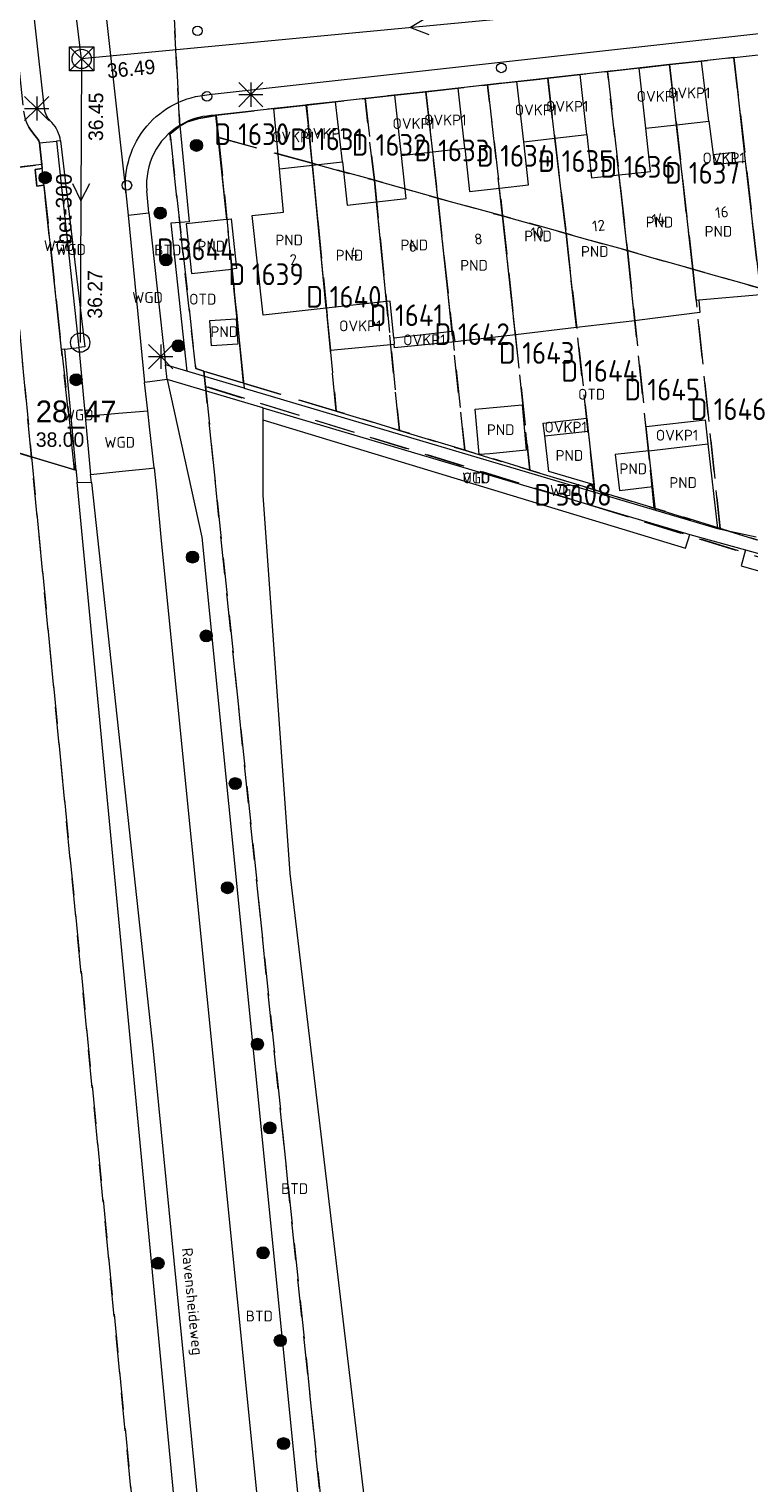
# Model space of a CAD drawing. Header units: metres. Extents: x 207644 to 210135, y 370459 to 373417.
# Tile 51 of 256: x 208511 to 208570, y 371292 to 371413. Entities that reach past the tile are written whole.
import ezdxf
from ezdxf.enums import TextEntityAlignment as Align

# ---------------------------------------------------------------- set-up
doc = ezdxf.new("R2010")
doc.units = ezdxf.units.M
doc.linetypes.add('HIDDEN2', pattern=[4.7625, 3.175, -1.5875])
for name, color, linetype in [('BTD', 7, 'Continuous'), ('combi_kolk', 7, 'Continuous'), ('CON_BxH300x300mm', 7, 'Continuous'), ('DMM_BxH300x300mm', 7, 'Continuous'), ('GB', 1, 'Continuous'), ('GB07', 1, 'Continuous'), ('GB11', 1, 'Continuous'), ('INV_BxH300x300mm', 7, 'Continuous'), ('KAD_Niet_vastgesteld_Perceel', 30, 'Continuous'), ('KAD_perceelnummer', 212, 'Continuous'), ('KAD_sectie', 212, 'Continuous'), ('KAD_Vastgesteld_Perceel', 212, 'Continuous'), ('NAR', 7, 'Continuous'), ('NLV_inspectieput', 7, 'Continuous'), ('NNR_inspectieput', 7, 'Continuous'), ('NOD_inspectieput', 7, 'Continuous'), ('ORL', 7, 'Continuous'), ('OTD', 7, 'Continuous'), ('OVKP1', 7, 'Continuous'), ('PIJL', 7, 'Continuous'), ('PND', 7, 'Continuous'), ('VGO', 7, 'Continuous'), ('WGD', 7, 'Continuous')]:
    doc.layers.add(name, color=color, linetype=linetype)
for name, color, linetype, lineweight in [('GMV', 7, 'Continuous', 25), ('GP1', 7, 'Continuous', 30), ('Q21_lantaarnpaal', 1, 'Continuous', 0), ('Q26_boom', 72, 'Continuous', 0), ('Q28_rioolput', 153, 'Continuous', 0)]:
    doc.layers.add(name, color=color, linetype=linetype, lineweight=lineweight)
doc.styles.add('ISO', font='isocpeur.ttf', dxfattribs={"height": 1})
doc.styles.add('ISOCP', font='ISOCP.shx', dxfattribs={"height": 1.8})

# ---------------------------------------------------------------- blocks, each defined once
blk = doc.blocks.new('ACMAP_ANN_TEMPLATE_Vastgesteld_Perceelnummer')
at = {"layer": 'KAD_perceelnummer', "style": 'ISOCP'}
blk.add_attdef('Perceelnummer', text='', height=1.8, dxfattribs=at).set_placement((0, 0), align=Align.MIDDLE)
at = {"layer": 'KAD_sectie', "style": 'ISOCP'}
blk.add_attdef('sectie', text='', height=1.8, dxfattribs=at).set_placement((-2.7, 0), align=Align.MIDDLE_RIGHT)
blk = doc.blocks.new('Q26')
blk.add_hatch(color=256).paths.add_polyline_path([(-0.45, -0.01, 1), (0.55, -0.01, 1)])
blk.add_circle((0.05, -0.01), 0.5)
blk = doc.blocks.new('Q21')
for p, q in [((-1, 1), (0, 0)), ((-1, 0), (0, 0)), ((-1, -1), (0, 0)), ((0, 1), (0, 0)), ((0, 0), (1, 1)), ((0, 0), (1, 0)), ((0, 0), (0, -1)), ((0, 0), (1, -1))]:
    blk.add_line(p, q)
blk = doc.blocks.new('Q28')
at = {"linetype": 'Continuous'}
for p, q in [((-1, -1), (1, 1)), ((-1, 1), (1, -1))]:
    blk.add_line(p, q, dxfattribs=at)
blk.add_lwpolyline([(1, 1), (1, -1), (-1, -1), (-1, 1)], close=True)

msp = doc.modelspace()

# ---------------------------------------------------------------- linework, layer by layer
at = {"layer": 'combi_kolk', "color": 253, "lineweight": 13}
for centre in [(208524.73, 371412.86), (208549.93, 371409.79), (208525.51, 371407.42), (208518.87, 371400.05)]:
    msp.add_circle(centre, 0.4, dxfattribs=at)
at = {"layer": 'CON_BxH300x300mm', "color": 253, "linetype": 'Continuous', "lineweight": 13}
for points in [[(208515.12, 371410.53), (208511.58, 371439.62)], [(208569.69, 371415.73), (208515.12, 371410.53)], [(208515.12, 371410.53), (208515, 371387)]]:
    msp.add_lwpolyline(points, dxfattribs=at)
at = {"layer": 'GB', "color": 253, "linetype": 'Continuous', "lineweight": 13}
for points in [[(208561.924, 371404.793), (208564.458, 371405.07)], [(208564.458, 371405.07), (208567.149, 371405.365)], [(208567.149, 371405.365), (208567.494, 371402.603)], [(208551.794, 371403.668), (208554.373, 371403.958)], [(208554.373, 371403.958), (208557.013, 371404.255)], [(208557.013, 371404.255), (208557.406, 371400.667)], [(208562.316, 371401.204), (208561.924, 371404.793)], [(208541.649, 371402.533), (208544.238, 371402.828)], [(208542.048, 371398.955), (208541.649, 371402.533)], [(208544.238, 371402.828), (208546.894, 371403.131)], [(208546.894, 371403.131), (208547.288, 371399.543)], [(208552.198, 371400.081), (208551.794, 371403.668)], [(208567.494, 371402.603), (208567.598, 371401.773)], [(208531.531, 371401.412), (208534.271, 371401.713)], [(208531.86, 371397.824), (208531.531, 371401.412)], [(208534.271, 371401.713), (208536.748, 371401.986)], [(208536.748, 371401.986), (208537.147, 371398.409)], [(208567.598, 371401.773), (208569.331, 371401.963)], [(208569.331, 371401.963), (208570.201, 371402.059)], [(208571.095, 371394.162), (208570.201, 371402.059)], [(208549.778, 371399.816), (208552.198, 371400.081)], [(208557.406, 371400.667), (208559.698, 371400.918)], [(208559.698, 371400.918), (208562.316, 371401.204)], [(208539.579, 371398.68), (208542.048, 371398.955)], [(208547.288, 371399.543), (208549.778, 371399.816)], [(208529.258, 371397.534), (208531.86, 371397.824)], [(208537.147, 371398.409), (208539.579, 371398.68)], [(208527.143, 371397.218), (208523.785, 371396.86)], [(208527.143, 371397.218), (208527.514, 371397.258)], [(208530.176, 371389.285), (208529.258, 371397.534)], [(208524.224, 371392.744), (208527.575, 371393.102)], [(208527.953, 371393.142), (208527.575, 371393.102)], [(208540.721, 371390.444), (208540.407, 371390.409)], [(208535.415, 371389.861), (208530.176, 371389.285)], [(208540.407, 371390.409), (208535.415, 371389.861)], [(208553.534, 371379.26), (208557.132, 371379.661)], [(208557.132, 371379.661), (208557.63, 371375.2)], [(208553.862, 371376.318), (208553.534, 371379.26)], [(208562.175, 371378.042), (208567.068, 371378.598)], [(208567.068, 371378.598), (208567.856, 371371.585)], [(208562.175, 371378.042), (208559.389, 371377.725)], [(208559.389, 371377.725), (208559.727, 371374.752)], [(208562.505, 371375.059), (208562.175, 371378.042)], [(208557.63, 371375.2), (208553.862, 371376.318)], [(208559.727, 371374.752), (208562.505, 371375.059)], [(208562.72, 371373.109), (208562.505, 371375.059)]]:
    msp.add_lwpolyline(points, dxfattribs=at)
at = {"layer": 'GB07', "color": 253, "linetype": 'Continuous', "lineweight": 13}
for points in [[(208566.112, 371390.506), (208564.458, 371405.07)], [(208555.304, 371396.053), (208554.373, 371403.958)], [(208544.669, 371398.99), (208544.238, 371402.828)], [(208535.415, 371389.861), (208534.271, 371401.713)], [(208560.395, 371394.629), (208559.698, 371400.918)], [(208545.85, 371387.912), (208544.669, 371398.99)], [(208550.042, 371397.507), (208549.778, 371399.816)], [(208540.407, 371390.409), (208539.579, 371398.68)], [(208551.101, 371387.654), (208550.042, 371397.507)], [(208556.174, 371388.252), (208555.304, 371396.053)], [(208561.001, 371388.821), (208560.395, 371394.629)], [(208566.323, 371390.524), (208566.112, 371390.506)]]:
    msp.add_lwpolyline(points, dxfattribs=at)
at = {"layer": 'GB11', "color": 253, "linetype": 'Continuous', "lineweight": 13}
for points in [[(208523.785, 371396.86), (208524.224, 371392.744)], [(208527.514, 371397.258), (208527.953, 371393.142)], [(208541.009, 371387.36), (208540.721, 371390.444)], [(208571.434, 371390.954), (208566.323, 371390.524)], [(208566.323, 371390.524), (208566.407, 371389.488)], [(208566.407, 371389.488), (208561.384, 371388.866)], [(208525.744, 371388.828), (208527.925, 371388.98), (208528.072, 371386.877), (208525.89, 371386.725), (208525.744, 371388.828)], [(208556.174, 371388.252), (208551.101, 371387.654)], [(208561.001, 371388.821), (208556.174, 371388.252)], [(208561.384, 371388.866), (208561.001, 371388.821)], [(208545.85, 371387.912), (208541.009, 371387.36)], [(208545.958, 371387.924), (208545.85, 371387.912)], [(208546.091, 371387.064), (208545.958, 371387.924)], [(208551.101, 371387.654), (208546.091, 371387.064)], [(208547.751, 371381.49), (208551.66, 371381.849)], [(208548.065, 371378.069), (208547.751, 371381.49)], [(208551.66, 371381.849), (208552.007, 371378.071)], [(208548.098, 371377.712), (208548.065, 371378.069)], [(208548.977, 371377.793), (208548.098, 371377.712)], [(208552.007, 371378.071), (208548.977, 371377.793)], [(208562.72, 371373.109), (208567.856, 371371.585)]]:
    msp.add_lwpolyline(points, dxfattribs=at)
at = {"layer": 'GMV', "color": 253, "linetype": 'Continuous', "lineweight": 13}
for points in [[(208512.051, 371406.402), (208505.664, 371463.415)], [(208516.428, 371420.512), (208518.785, 371399.424)], [(208525.687, 371407.571), (208572.045, 371412.725)], [(208569.235, 371410.651), (208572.238, 371410.985)], [(208569.235, 371410.651), (208526.234, 371405.871)], [(208570.201, 371402.059), (208569.235, 371410.651)], [(208512.64, 371405.256), (208512.538, 371405.363)], [(208523.26, 371405.019), (208524.031, 371397.031)], [(208526.234, 371405.871), (208525.844, 371405.828)], [(208526.234, 371405.871), (208527.143, 371397.218)], [(208510.905, 371404.616), (208510.737, 371404.861)], [(208511.267, 371404.145), (208510.905, 371404.616)], [(208511.437, 371403.958), (208511.267, 371404.145)], [(208511.485, 371403.888), (208511.437, 371403.958)], [(208511.565, 371403.729), (208511.485, 371403.888)], [(208511.618, 371403.56), (208511.565, 371403.729)], [(208511.618, 371403.56), (208513.038, 371403.702)], [(208513.371, 371403.738), (208513.038, 371403.702)], [(208513.038, 371403.702), (208514.879, 371386.595)], [(208513.371, 371403.738), (208515.376, 371386.646)], [(208513.456, 371386.429), (208511.618, 371403.56)], [(208518.785, 371399.424), (208518.972, 371397.585)], [(208520.703, 371397.773), (208520.526, 371399.594)], [(208518.972, 371397.585), (208520.703, 371397.773)], [(208520.703, 371397.773), (208522.07, 371385.171)], [(208518.972, 371397.585), (208520.344, 371383.699)], [(208523.295, 371396.969), (208522.531, 371396.906)], [(208522.531, 371396.906), (208523.835, 371384.647)], [(208524.031, 371397.031), (208523.295, 371396.969)], [(208527.575, 371393.102), (208528.527, 371384.027)], [(208514.654, 371376.404), (208471.126, 371389.67)], [(208513.73, 371386.461), (208513.456, 371386.429)], [(208513.73, 371386.461), (208514.879, 371386.595)], [(208514.654, 371376.404), (208513.73, 371386.461)], [(208515.376, 371386.646), (208514.879, 371386.595)], [(208514.879, 371386.595), (208515.424, 371380.915)], [(208523.835, 371384.647), (208522.07, 371385.171)], [(208522.202, 371383.957), (208522.07, 371385.171)], [(208528.611, 371383.23), (208523.835, 371384.647)], [(208520.78, 371383.759), (208520.344, 371383.699)], [(208520.604, 371381.344), (208520.344, 371383.699)], [(208522.202, 371383.957), (208520.78, 371383.759)], [(208522.202, 371383.957), (208525.083, 371370.88)], [(208530.138, 371381.602), (208522.202, 371383.957)], [(208528.527, 371384.027), (208528.611, 371383.23)], [(208528.611, 371383.23), (208562.72, 371373.109)], [(208515.424, 371380.915), (208518.184, 371381.144)], [(208515.424, 371380.915), (208515.861, 371376.079)], [(208518.184, 371381.144), (208520.604, 371381.344)], [(208520.75, 371380.024), (208520.604, 371381.344)], [(208530.138, 371381.602), (208530.138, 371380.601)], [(208530.138, 371381.602), (208565.571, 371371.085)], [(208521.127, 371376.611), (208520.75, 371380.024)], [(208530.138, 371380.601), (208530.138, 371374.34)], [(208530.138, 371380.601), (208565.215, 371369.944)], [(208514.654, 371376.404), (208514.664, 371376.295)], [(208514.664, 371376.295), (208514.744, 371375.423)], [(208515.861, 371376.079), (208518.748, 371376.371)], [(208515.939, 371375.409), (208515.861, 371376.079)], [(208518.748, 371376.371), (208520.722, 371376.57)], [(208520.722, 371376.57), (208521.127, 371376.611)], [(208521.127, 371376.611), (208521.362, 371374.488)], [(208533.267, 371181.203), (208514.744, 371375.423)], [(208514.744, 371375.423), (208515.939, 371375.409)], [(208515.939, 371375.409), (208521.059, 371328.233)], [(208521.362, 371374.488), (208521.718, 371370.559)], [(208530.138, 371374.34), (208532.387, 371342.987)], [(208567.856, 371371.585), (208571.077, 371370.891)], [(208521.718, 371370.559), (208535.596, 371232.103)], [(208525.083, 371370.88), (208538.341, 371238.609)], [(208565.215, 371369.944), (208565.571, 371371.085)], [(208565.571, 371371.085), (208570.185, 371369.809)], [(208570.185, 371369.809), (208569.823, 371368.5)], [(208570.185, 371369.809), (208588.04, 371364.873)], [(208569.823, 371368.5), (208589.142, 371362.924)], [(208532.387, 371342.987), (208539.134, 371286.234)], [(208521.059, 371328.233), (208530.7, 371230.529)]]:
    msp.add_lwpolyline(points, dxfattribs=at)
for points in [[(208518.785, 371399.424, -0.4209632), (208525.687, 371407.571)], [(208512.538, 371405.363, -0.1664735), (208512.051, 371406.402)], [(208513.371, 371403.738, 0.1587474), (208512.64, 371405.256)], [(208523.26, 371405.019, 0.2879122), (208520.526, 371399.594)], [(208525.844, 371405.828, 0.1204258), (208523.26, 371405.019)]]:
    msp.add_lwpolyline(points, format="xyb", dxfattribs=at)
at = {"layer": 'GP1', "color": 253, "linetype": 'Continuous', "lineweight": 13}
for points in [[(208561.38, 371409.778), (208563.892, 371410.057)], [(208561.924, 371404.793), (208561.38, 371409.778)], [(208566.526, 371410.35), (208563.892, 371410.057)], [(208564.458, 371405.07), (208563.892, 371410.057)], [(208567.149, 371405.365), (208566.526, 371410.35)], [(208551.233, 371408.65), (208553.787, 371408.934)], [(208551.794, 371403.668), (208551.233, 371408.65)], [(208556.468, 371409.232), (208553.787, 371408.934)], [(208554.373, 371403.958), (208553.787, 371408.934)], [(208557.013, 371404.255), (208556.468, 371409.232)], [(208541.093, 371407.523), (208543.678, 371407.81)], [(208541.649, 371402.533), (208541.093, 371407.523)], [(208546.348, 371408.107), (208543.678, 371407.81)], [(208544.238, 371402.828), (208543.678, 371407.81)], [(208546.894, 371403.131), (208546.348, 371408.107)], [(208531.073, 371406.409), (208533.789, 371406.711)], [(208531.531, 371401.412), (208531.073, 371406.409)], [(208536.191, 371406.978), (208533.789, 371406.711)], [(208534.271, 371401.713), (208533.789, 371406.711)], [(208536.748, 371401.986), (208536.191, 371406.978)], [(208567.494, 371402.603), (208569.24, 371402.795), (208569.331, 371401.963)], [(208535.415, 371389.861), (208535.752, 371386.375)], [(208535.752, 371386.375), (208541.053, 371386.886)], [(208541.009, 371387.36), (208541.053, 371386.886)], [(208541.083, 371386.566), (208541.053, 371386.886)], [(208546.091, 371387.064), (208541.083, 371386.566)], [(208553.415, 371380.323), (208557.013, 371380.724)], [(208553.534, 371379.26), (208553.415, 371380.323)], [(208557.013, 371380.724), (208557.132, 371379.661)], [(208561.953, 371380.05), (208566.842, 371380.605)], [(208562.175, 371378.042), (208561.953, 371380.05)], [(208566.842, 371380.605), (208567.068, 371378.598)]]:
    msp.add_lwpolyline(points, dxfattribs=at)
at = {"layer": 'KAD_Niet_vastgesteld_Perceel', "color": 253, "linetype": 'HIDDEN2', "lineweight": 13}
msp.add_lwpolyline([(208571.138, 371393.786), (208569.228, 371410.65), (208563.892, 371410.057), (208558.748, 371409.495), (208553.787, 371408.938), (208549.985, 371408.511), (208548.797, 371408.379), (208543.679, 371407.81), (208538.625, 371407.248), (208533.718, 371406.703), (208526.28, 371405.876), (208526.284, 371405.834), (208524.844, 371405.583), (208523.891, 371405.312), (208523.256, 371404.941), (208522.72, 371415.471)], dxfattribs=at)
at = {"layer": 'KAD_Vastgesteld_Perceel', "color": 253, "linetype": 'HIDDEN2', "lineweight": 13}
for points in [[(208522.72, 371415.471), (208523.256, 371404.941), (208522.447, 371404.294), (208522.479, 371404.006), (208524.582, 371384.845), (208525.26, 371384.64), (208525.385, 371383.372), (208542.222, 371220.913)], [(208525.596, 371225.639), (208510.955, 371377.531), (208514.528, 371376.442), (208513.456, 371386.429), (208511.993, 371400.055), (208511.404, 371399.984), (208511.261, 371401.374), (208511.844, 371401.445), (208511.81, 371401.768), (208511.618, 371403.56), (208511.565, 371403.729), (208511.485, 371403.888), (208511.379, 371404.019), (208511.267, 371404.145), (208510.905, 371404.616), (208510.737, 371404.861)]]:
    msp.add_lwpolyline(points, dxfattribs=at)
for points in [[(208476.647, 371411.296), (208493.339, 371408.093), (208509.896, 371409.845), (208510.302, 371406.206), (208510.342, 371405.927), (208510.405, 371405.652), (208510.49, 371405.384), (208510.597, 371405.123), (208510.737, 371404.861), (208510.905, 371404.616), (208511.267, 371404.145), (208511.379, 371404.019), (208511.485, 371403.888), (208511.565, 371403.729), (208511.618, 371403.56), (208511.81, 371401.768), (208493.947, 371399.706), (208475.158, 371405.124), (208476.647, 371411.296)], [(208558.748, 371409.495), (208563.892, 371410.057), (208565.817, 371393.101), (208560.395, 371394.629), (208558.748, 371409.495)], [(208571.164, 371393.539), (208571.377, 371391.509), (208565.817, 371393.101), (208563.892, 371410.057), (208569.228, 371410.65), (208571.138, 371393.786), (208571.164, 371393.539)], [(208548.797, 371408.379), (208549.985, 371408.511), (208553.787, 371408.938), (208555.304, 371396.053), (208550.042, 371397.507), (208548.797, 371408.379)], [(208553.787, 371408.938), (208558.748, 371409.495), (208560.395, 371394.629), (208555.304, 371396.053), (208553.787, 371408.938)], [(208538.625, 371407.248), (208543.679, 371407.81), (208544.669, 371398.99), (208539.4, 371400.473), (208538.625, 371407.248)], [(208543.679, 371407.81), (208548.797, 371408.379), (208550.042, 371397.507), (208544.669, 371398.99), (208543.679, 371407.81)], [(208526.284, 371405.834), (208526.28, 371405.876), (208533.718, 371406.703), (208534.255, 371401.879), (208526.478, 371404.02), (208526.284, 371405.834)], [(208533.718, 371406.703), (208538.625, 371407.248), (208539.4, 371400.473), (208534.255, 371401.879), (208533.718, 371406.703)], [(208475.158, 371405.124), (208493.947, 371399.706), (208511.81, 371401.768), (208511.844, 371401.445), (208511.261, 371401.374), (208511.404, 371399.984), (208511.993, 371400.055), (208513.456, 371386.429), (208514.528, 371376.442), (208510.955, 371377.531), (208509.954, 371388.079), (208508.666, 371388.528), (208493.755, 371393.081), (208473.77, 371399.347), (208475.158, 371405.124)], [(208526.478, 371404.02), (208528.557, 371383.643), (208525.26, 371384.64), (208524.582, 371384.845), (208522.479, 371404.006), (208522.447, 371404.294), (208523.256, 371404.941), (208523.891, 371405.312), (208524.844, 371405.583), (208526.284, 371405.834), (208526.478, 371404.02)], [(208526.478, 371404.02), (208534.255, 371401.879), (208536.239, 371381.32), (208528.557, 371383.643), (208526.478, 371404.02)], [(208539.4, 371400.473), (208541.476, 371379.728), (208536.239, 371381.32), (208534.255, 371401.879), (208539.4, 371400.473)], [(208510.955, 371377.531), (208525.596, 371225.639), (208395.795, 371262.052), (208435.122, 371400.644), (208471.43, 371389.578), (208510.955, 371377.531)], [(208544.669, 371398.99), (208546.898, 371378.078), (208541.476, 371379.728), (208539.4, 371400.473), (208544.669, 371398.99)], [(208510.955, 371377.531), (208471.43, 371389.578), (208473.77, 371399.347), (208493.755, 371393.081), (208508.666, 371388.528), (208509.954, 371388.079), (208510.955, 371377.531)], [(208550.042, 371397.507), (208552.308, 371376.428), (208546.898, 371378.078), (208544.669, 371398.99), (208550.042, 371397.507)], [(208555.304, 371396.053), (208557.675, 371374.786), (208552.308, 371376.428), (208550.042, 371397.507), (208555.304, 371396.053)], [(208560.395, 371394.629), (208562.625, 371373.267), (208557.675, 371374.786), (208555.304, 371396.053), (208560.395, 371394.629)], [(208565.817, 371393.101), (208568.097, 371371.581), (208562.625, 371373.267), (208560.395, 371394.629), (208565.817, 371393.101)], [(208572.894, 371376.913), (208573.54, 371370.741), (208573.632, 371369.872), (208568.097, 371371.581), (208565.817, 371393.101), (208571.377, 371391.509), (208571.661, 371388.792), (208572.346, 371382.194), (208572.894, 371376.913)], [(208525.385, 371383.372), (208525.26, 371384.64), (208528.557, 371383.643), (208536.239, 371381.32), (208541.476, 371379.728), (208546.898, 371378.078), (208552.308, 371376.428), (208557.675, 371374.786), (208562.625, 371373.267), (208568.097, 371371.581), (208573.632, 371369.872), (208573.54, 371370.741), (208578.123, 371369.36), (208586.223, 371366.794), (208588.396, 371366.031), (208587.808, 371364.118), (208525.385, 371383.372)], [(208724.708, 371321.986), (208684.237, 371181.145), (208542.222, 371220.913), (208525.385, 371383.372), (208587.808, 371364.118), (208587.855, 371364.104), (208597.864, 371360.945), (208694.633, 371331.136), (208703.144, 371328.574), (208724.039, 371322.189), (208724.708, 371321.986)]]:
    msp.add_lwpolyline(points, close=True, dxfattribs=at)
at = {"layer": 'NOD_inspectieput', "color": 253, "lineweight": 13}
for centre in [(208515.12, 371410.53), (208515, 371387)]:
    msp.add_circle(centre, 0.8, dxfattribs=at)
at = {"layer": 'PIJL', "color": 253, "lineweight": 13}
for points in [[(208543.77, 371413.98), (208542.41, 371413.13), (208543.91, 371412.55)], [(208514.35, 371400.21), (208515.06, 371398.77), (208515.79, 371400.2)]]:
    msp.add_lwpolyline(points, dxfattribs=at)

# ---------------------------------------------------------------- block references
at = {"layer": 'KAD_Vastgesteld_Perceel', "color": 253, "linetype": 'HIDDEN2', "lineweight": 13}
ref = msp.add_blockref('ACMAP_ANN_TEMPLATE_Vastgesteld_Perceelnummer', (208530.218, 371404.291), dxfattribs=at)
ref.add_attrib('Perceelnummer', '1630', dxfattribs={"layer": 'KAD_perceelnummer', "lineweight": 13, "height": 1.8, "style": 'ISOCP'}).set_placement((208530.218, 371404.291), align=Align.MIDDLE)
ref.add_attrib('sectie', 'D', dxfattribs={"layer": 'KAD_sectie', "lineweight": 13, "height": 1.8, "style": 'ISOCP'}).set_placement((208527.518, 371404.291), align=Align.MIDDLE_RIGHT)
ref = msp.add_blockref('ACMAP_ANN_TEMPLATE_Vastgesteld_Perceelnummer', (208536.523, 371403.861), dxfattribs=at)
ref.add_attrib('Perceelnummer', '1631', dxfattribs={"layer": 'KAD_perceelnummer', "lineweight": 13, "height": 1.8, "style": 'ISOCP'}).set_placement((208536.523, 371403.861), align=Align.MIDDLE)
ref.add_attrib('sectie', 'D', dxfattribs={"layer": 'KAD_sectie', "lineweight": 13, "height": 1.8, "style": 'ISOCP'}).set_placement((208533.823, 371403.861), align=Align.MIDDLE_RIGHT)
ref = msp.add_blockref('ACMAP_ANN_TEMPLATE_Vastgesteld_Perceelnummer', (208541.62, 371403.4), dxfattribs=at)
ref.add_attrib('Perceelnummer', '1632', dxfattribs={"layer": 'KAD_perceelnummer', "lineweight": 13, "height": 1.8, "style": 'ISOCP'}).set_placement((208541.62, 371403.4), align=Align.MIDDLE)
ref.add_attrib('sectie', 'D', dxfattribs={"layer": 'KAD_sectie', "lineweight": 13, "height": 1.8, "style": 'ISOCP'}).set_placement((208538.92, 371403.4), align=Align.MIDDLE_RIGHT)
ref = msp.add_blockref('ACMAP_ANN_TEMPLATE_Vastgesteld_Perceelnummer', (208546.822, 371402.943), dxfattribs=at)
ref.add_attrib('Perceelnummer', '1633', dxfattribs={"layer": 'KAD_perceelnummer', "lineweight": 13, "height": 1.8, "style": 'ISOCP'}).set_placement((208546.822, 371402.943), align=Align.MIDDLE)
ref.add_attrib('sectie', 'D', dxfattribs={"layer": 'KAD_sectie', "lineweight": 13, "height": 1.8, "style": 'ISOCP'}).set_placement((208544.122, 371402.943), align=Align.MIDDLE_RIGHT)
ref = msp.add_blockref('ACMAP_ANN_TEMPLATE_Vastgesteld_Perceelnummer', (208552.008, 371402.496), dxfattribs=at)
ref.add_attrib('Perceelnummer', '1634', dxfattribs={"layer": 'KAD_perceelnummer', "lineweight": 13, "height": 1.8, "style": 'ISOCP'}).set_placement((208552.008, 371402.496), align=Align.MIDDLE)
ref.add_attrib('sectie', 'D', dxfattribs={"layer": 'KAD_sectie', "lineweight": 13, "height": 1.8, "style": 'ISOCP'}).set_placement((208549.308, 371402.496), align=Align.MIDDLE_RIGHT)
ref = msp.add_blockref('ACMAP_ANN_TEMPLATE_Vastgesteld_Perceelnummer', (208557.084, 371402.062), dxfattribs=at)
ref.add_attrib('Perceelnummer', '1635', dxfattribs={"layer": 'KAD_perceelnummer', "lineweight": 13, "height": 1.8, "style": 'ISOCP'}).set_placement((208557.084, 371402.062), align=Align.MIDDLE)
ref.add_attrib('sectie', 'D', dxfattribs={"layer": 'KAD_sectie', "lineweight": 13, "height": 1.8, "style": 'ISOCP'}).set_placement((208554.384, 371402.062), align=Align.MIDDLE_RIGHT)
ref = msp.add_blockref('ACMAP_ANN_TEMPLATE_Vastgesteld_Perceelnummer', (208562.24, 371401.579), dxfattribs=at)
ref.add_attrib('Perceelnummer', '1636', dxfattribs={"layer": 'KAD_perceelnummer', "lineweight": 13, "height": 1.8, "style": 'ISOCP'}).set_placement((208562.24, 371401.579), align=Align.MIDDLE)
ref.add_attrib('sectie', 'D', dxfattribs={"layer": 'KAD_sectie', "lineweight": 13, "height": 1.8, "style": 'ISOCP'}).set_placement((208559.54, 371401.579), align=Align.MIDDLE_RIGHT)
ref = msp.add_blockref('ACMAP_ANN_TEMPLATE_Vastgesteld_Perceelnummer', (208567.612, 371401.079), dxfattribs=at)
ref.add_attrib('Perceelnummer', '1637', dxfattribs={"layer": 'KAD_perceelnummer', "lineweight": 13, "height": 1.8, "style": 'ISOCP'}).set_placement((208567.612, 371401.079), align=Align.MIDDLE)
ref.add_attrib('sectie', 'D', dxfattribs={"layer": 'KAD_sectie', "lineweight": 13, "height": 1.8, "style": 'ISOCP'}).set_placement((208564.912, 371401.079), align=Align.MIDDLE_RIGHT)
ref = msp.add_blockref('ACMAP_ANN_TEMPLATE_Vastgesteld_Perceelnummer', (208525.461, 371394.739), dxfattribs=at)
ref.add_attrib('Perceelnummer', '3644', dxfattribs={"layer": 'KAD_perceelnummer', "lineweight": 13, "height": 1.8, "style": 'ISOCP'}).set_placement((208525.461, 371394.739), align=Align.MIDDLE)
ref.add_attrib('sectie', 'D', dxfattribs={"layer": 'KAD_sectie', "lineweight": 13, "height": 1.8, "style": 'ISOCP'}).set_placement((208522.761, 371394.739), align=Align.MIDDLE_RIGHT)
ref = msp.add_blockref('ACMAP_ANN_TEMPLATE_Vastgesteld_Perceelnummer', (208531.39, 371392.67), dxfattribs=at)
ref.add_attrib('Perceelnummer', '1639', dxfattribs={"layer": 'KAD_perceelnummer', "lineweight": 13, "height": 1.8, "style": 'ISOCP'}).set_placement((208531.39, 371392.67), align=Align.MIDDLE)
ref.add_attrib('sectie', 'D', dxfattribs={"layer": 'KAD_sectie', "lineweight": 13, "height": 1.8, "style": 'ISOCP'}).set_placement((208528.69, 371392.67), align=Align.MIDDLE_RIGHT)
ref = msp.add_blockref('ACMAP_ANN_TEMPLATE_Vastgesteld_Perceelnummer', (208537.846, 371390.804), dxfattribs=at)
ref.add_attrib('Perceelnummer', '1640', dxfattribs={"layer": 'KAD_perceelnummer', "lineweight": 13, "height": 1.8, "style": 'ISOCP'}).set_placement((208537.846, 371390.804), align=Align.MIDDLE)
ref.add_attrib('sectie', 'D', dxfattribs={"layer": 'KAD_sectie', "lineweight": 13, "height": 1.8, "style": 'ISOCP'}).set_placement((208535.146, 371390.804), align=Align.MIDDLE_RIGHT)
ref = msp.add_blockref('ACMAP_ANN_TEMPLATE_Vastgesteld_Perceelnummer', (208543.113, 371389.276), dxfattribs=at)
ref.add_attrib('Perceelnummer', '1641', dxfattribs={"layer": 'KAD_perceelnummer', "lineweight": 13, "height": 1.8, "style": 'ISOCP'}).set_placement((208543.113, 371389.276), align=Align.MIDDLE)
ref.add_attrib('sectie', 'D', dxfattribs={"layer": 'KAD_sectie', "lineweight": 13, "height": 1.8, "style": 'ISOCP'}).set_placement((208540.413, 371389.276), align=Align.MIDDLE_RIGHT)
ref = msp.add_blockref('ACMAP_ANN_TEMPLATE_Vastgesteld_Perceelnummer', (208548.483, 371387.709), dxfattribs=at)
ref.add_attrib('Perceelnummer', '1642', dxfattribs={"layer": 'KAD_perceelnummer', "lineweight": 13, "height": 1.8, "style": 'ISOCP'}).set_placement((208548.483, 371387.709), align=Align.MIDDLE)
ref.add_attrib('sectie', 'D', dxfattribs={"layer": 'KAD_sectie', "lineweight": 13, "height": 1.8, "style": 'ISOCP'}).set_placement((208545.783, 371387.709), align=Align.MIDDLE_RIGHT)
ref = msp.add_blockref('ACMAP_ANN_TEMPLATE_Vastgesteld_Perceelnummer', (208553.836, 371386.147), dxfattribs=at)
ref.add_attrib('Perceelnummer', '1643', dxfattribs={"layer": 'KAD_perceelnummer', "lineweight": 13, "height": 1.8, "style": 'ISOCP'}).set_placement((208553.836, 371386.147), align=Align.MIDDLE)
ref.add_attrib('sectie', 'D', dxfattribs={"layer": 'KAD_sectie', "lineweight": 13, "height": 1.8, "style": 'ISOCP'}).set_placement((208551.136, 371386.147), align=Align.MIDDLE_RIGHT)
ref = msp.add_blockref('ACMAP_ANN_TEMPLATE_Vastgesteld_Perceelnummer', (208559.005, 371384.66), dxfattribs=at)
ref.add_attrib('Perceelnummer', '1644', dxfattribs={"layer": 'KAD_perceelnummer', "lineweight": 13, "height": 1.8, "style": 'ISOCP'}).set_placement((208559.005, 371384.66), align=Align.MIDDLE)
ref.add_attrib('sectie', 'D', dxfattribs={"layer": 'KAD_sectie', "lineweight": 13, "height": 1.8, "style": 'ISOCP'}).set_placement((208556.305, 371384.66), align=Align.MIDDLE_RIGHT)
ref = msp.add_blockref('ACMAP_ANN_TEMPLATE_Vastgesteld_Perceelnummer', (208564.237, 371383.105), dxfattribs=at)
ref.add_attrib('Perceelnummer', '1645', dxfattribs={"layer": 'KAD_perceelnummer', "lineweight": 13, "height": 1.8, "style": 'ISOCP'}).set_placement((208564.237, 371383.105), align=Align.MIDDLE)
ref.add_attrib('sectie', 'D', dxfattribs={"layer": 'KAD_sectie', "lineweight": 13, "height": 1.8, "style": 'ISOCP'}).set_placement((208561.537, 371383.105), align=Align.MIDDLE_RIGHT)
ref = msp.add_blockref('ACMAP_ANN_TEMPLATE_Vastgesteld_Perceelnummer', (208569.733, 371381.487), dxfattribs=at)
ref.add_attrib('Perceelnummer', '1646', dxfattribs={"layer": 'KAD_perceelnummer', "lineweight": 13, "height": 1.8, "style": 'ISOCP'}).set_placement((208569.733, 371381.487), align=Align.MIDDLE)
ref.add_attrib('sectie', 'D', dxfattribs={"layer": 'KAD_sectie', "lineweight": 13, "height": 1.8, "style": 'ISOCP'}).set_placement((208567.033, 371381.487), align=Align.MIDDLE_RIGHT)
ref = msp.add_blockref('ACMAP_ANN_TEMPLATE_Vastgesteld_Perceelnummer', (208556.771, 371374.379), dxfattribs=at)
ref.add_attrib('Perceelnummer', '3608', dxfattribs={"layer": 'KAD_perceelnummer', "lineweight": 13, "height": 1.8, "style": 'ISOCP'}).set_placement((208556.771, 371374.379), align=Align.MIDDLE)
ref.add_attrib('sectie', 'D', dxfattribs={"layer": 'KAD_sectie', "lineweight": 13, "height": 1.8, "style": 'ISOCP'}).set_placement((208554.071, 371374.379), align=Align.MIDDLE_RIGHT)
at = {"layer": 'Q21_lantaarnpaal', "color": 253}
for p in [(208529.159, 371407.568), (208511.389, 371406.426), (208521.675, 371385.839)]:
    msp.add_blockref('Q21', p, dxfattribs=at)
at = {"layer": 'Q26_boom', "color": 253}
for p in [(208524.595, 371403.372), (208512.041, 371400.691), (208521.589, 371397.759), (208522.062, 371393.87), (208523.085, 371386.746), (208514.608, 371383.936), (208524.261, 371369.225), (208525.408, 371362.687), (208527.811, 371350.443), (208527.161, 371341.806), (208529.65, 371328.823), (208530.681, 371321.881), (208521.409, 371310.659), (208530.12, 371311.523), (208531.543, 371304.245), (208531.814, 371295.707)]:
    msp.add_blockref('Q26', p, dxfattribs=at)
at = {"layer": 'Q28_rioolput', "color": 253}
msp.add_blockref('Q28', (208515.117, 371410.531), dxfattribs=at)

# ---------------------------------------------------------------- texts
at = {"layer": 'BTD', "color": 253, "linetype": 'Continuous', "lineweight": 13, "style": 'ISO'}
for p in [(208522.266, 371394.685), (208532.785, 371316.84), (208529.86, 371306.275)]:
    msp.add_text('BTD', height=0.9, dxfattribs=at).set_placement(p, align=Align.MIDDLE_CENTER)
at = {"layer": 'DMM_BxH300x300mm', "color": 253, "lineweight": 13}
msp.add_text('bet-300', height=1.3, rotation=89.71, dxfattribs=at).set_placement((208514.27, 371395.13))
at = {"layer": 'INV_BxH300x300mm', "color": 253, "lineweight": 13}
for s, rotation, p in [('36.49', 5.44, (208517.28, 371408.93)), ('36.45', 89.71, (208516.89, 371403.72)), ('36.27', 89.71, (208516.81, 371388.99))]:
    msp.add_text(s, height=1.2, rotation=rotation, dxfattribs=at).set_placement(p)
at = {"layer": 'NAR', "color": 253, "linetype": 'Continuous', "lineweight": 13, "style": 'ISO'}
for s, rotation, p in [('14', 6.2, (208562.979, 371397.253)), ('16', 6.3, (208568.224, 371397.818)), ('10', 6.2, (208552.91, 371396.135)), ('12', 6.2, (208558.005, 371396.709)), ('6', 6.4, (208542.573, 371394.989)), ('8', 6.3, (208548.028, 371395.6)), ('2', 6.4, (208532.691, 371393.892)), ('4', 6.4, (208537.746, 371394.451))]:
    msp.add_text(s, height=0.9, rotation=rotation, dxfattribs=at).set_placement(p, align=Align.MIDDLE_CENTER)
at = {"layer": 'NLV_inspectieput', "color": 253, "lineweight": 13}
msp.add_text('38.00', height=1.2, dxfattribs=at).set_placement((208511.32, 371378.36))
at = {"layer": 'NNR_inspectieput', "color": 253, "lineweight": 13}
msp.add_text('28_47', height=1.8, dxfattribs=at).set_placement((208511.32, 371380.4))
at = {"layer": 'ORL', "color": 253, "linetype": 'Continuous', "lineweight": 13, "style": 'ISO'}
msp.add_text('Ravensheideweg', height=0.9, rotation=275.7, dxfattribs=at).set_placement((208524.308, 371307.477), align=Align.MIDDLE_CENTER)
at = {"layer": 'OTD', "color": 253, "linetype": 'Continuous', "lineweight": 13, "style": 'ISO'}
for p in [(208525.165, 371390.606), (208557.424, 371382.722), (208547.855, 371375.781)]:
    msp.add_text('OTD', height=0.9, dxfattribs=at).set_placement(p, align=Align.MIDDLE_CENTER)
at = {"layer": 'OVKP1', "color": 253, "linetype": 'Continuous', "lineweight": 13, "style": 'ISO'}
for p in [(208562.919, 371407.426), (208565.521, 371407.713), (208552.803, 371406.303), (208555.4, 371406.594), (208542.666, 371405.174), (208545.286, 371405.469), (208532.672, 371404.062), (208535.269, 371404.35), (208568.382, 371402.317), (208538.234, 371388.392), (208543.55, 371387.231), (208555.274, 371379.992), (208564.511, 371379.324)]:
    msp.add_text('OVKP1', height=0.9, dxfattribs=at).set_placement(p, align=Align.MIDDLE_CENTER)
at = {"layer": 'PND', "color": 253, "linetype": 'Continuous', "lineweight": 13, "style": 'ISO'}
for p in [(208563.053, 371396.995), (208567.946, 371396.236), (208525.869, 371395.001), (208532.337, 371395.512), (208542.715, 371395.105), (208552.976, 371395.838), (208537.339, 371394.251), (208557.687, 371394.564), (208547.67, 371393.418), (208526.95, 371387.913), (208549.879, 371379.781), (208555.582, 371377.648), (208560.879, 371376.539), (208565.016, 371375.397)]:
    msp.add_text('PND', height=0.9, dxfattribs=at).set_placement(p, align=Align.MIDDLE_CENTER)
at = {"layer": 'VGO', "color": 253, "linetype": 'Continuous', "lineweight": 13, "style": 'ISO'}
msp.add_text('VGO', height=0.9, dxfattribs=at).set_placement((208547.855, 371375.781), align=Align.MIDDLE_CENTER)
at = {"layer": 'WGD', "color": 253, "linetype": 'Continuous', "lineweight": 13, "style": 'ISO'}
for p in [(208513.249, 371395.05), (208514.207, 371394.725), (208520.587, 371390.746), (208514.835, 371381.006), (208518.276, 371378.738), (208555.245, 371374.739)]:
    msp.add_text('WGD', height=0.9, dxfattribs=at).set_placement(p, align=Align.MIDDLE_CENTER)

doc.saveas('drawing.dxf')
